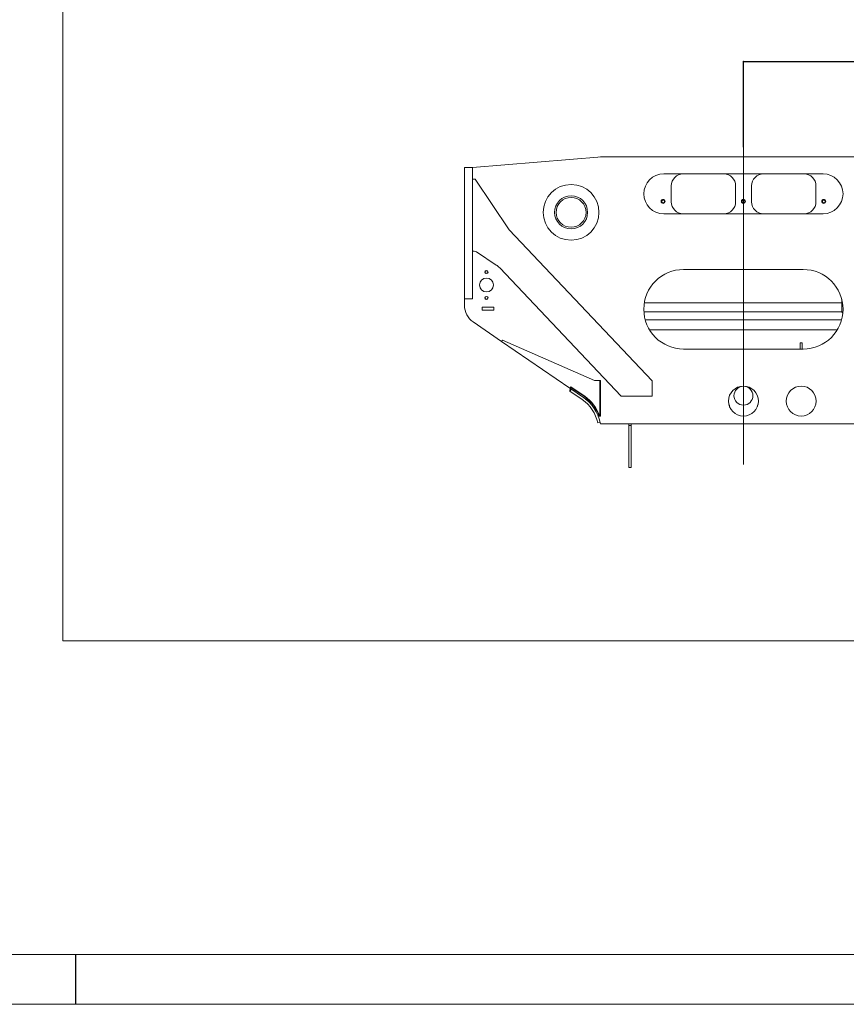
# Model space of a CAD drawing. Extents: x 0 to 59450, y 0 to 42050.
# Tile 26 of 256: x 11670 to 15819, y 0 to 4946. Entities that reach past the tile are written whole.
import ezdxf

# ---------------------------------------------------------------- set-up
doc = ezdxf.new("R2010")
doc.units = 0
doc.header["$LTSCALE"] = 20
doc.header["$MEASUREMENT"] = 0
doc.layers.get('0').update_dxf_attribs({"linetype": 'CONTINUOUS'})
doc.layers.get('Defpoints').update_dxf_attribs({"linetype": 'CONTINUOUS'})
doc.dimstyles.new('DXF001', dxfattribs={"dimtxt": 3.1, "dimasz": 2, "dimexe": 2, "dimexo": 0.8, "dimgap": 0.09, "dimtad": 1, "dimdsep": 46, "dimtxsty": 'STANDARD', "dimcen": 0.09, "dimazin": 2, "dimtfac": 0.645161, "dimtdec": 4, "dimtmove": 0, "dimatfit": 3, "dimfxl": 1, "dimtvp": 0.66129, "dimtolj": 1, "dimtzin": 0, "dimarcsym": 0})

# ---------------------------------------------------------------- blocks, each defined once
blk = doc.blocks.new('_OPEN')
at = {"color": 0, "linetype": 'ByBlock', "lineweight": -2}
for p, q in [((-1, 0.166667), (0, 0)), ((0, 0), (-1, -0.166667)), ((0, 0), (-1, 0))]:
    blk.add_line(p, q, dxfattribs=at)
blk = doc.blocks.new('*D53')
at = {"color": 0, "linetype": 'Continuous', "lineweight": -2}
for p, q in [((15302.9, 4305.9), (15302.9, 4737.2)), ((15304.9, 4735.2), (19400.9, 4735.2)), ((19402.9, 3832.2), (19402.9, 4737.2))]:
    blk.add_line(p, q, dxfattribs=at)
at = {"layer": 'Defpoints', "color": 0, "linetype": 'Continuous'}
for p in [(19402.9, 4735.2), (15302.9, 4305.1), (19402.9, 3831.4)]:
    blk.add_point(p, dxfattribs=at)
at = {"color": 0, "linetype": 'Continuous', "lineweight": -2, "xscale": 2, "yscale": 2, "zscale": 2, "rotation": 180}
blk.add_blockref('_OPEN', (15302.9, 4735.2), dxfattribs=at)
at = {"color": 0, "linetype": 'Continuous', "lineweight": -2, "xscale": 2, "yscale": 2, "zscale": 2}
blk.add_blockref('_OPEN', (19402.9, 4735.2), dxfattribs=at)
at = {"color": 0, "linetype": 'Continuous', "lineweight": 13, "insert": (17526.8, 4785.3), "char_height": 100, "attachment_point": 5}
blk.add_mtext('\\A1;\\A1;4100', dxfattribs=at)

msp = doc.modelspace()

# ---------------------------------------------------------------- linework, layer by layer
at = {"color": 3, "linetype": 'Continuous', "lineweight": 13}
for p, q in [((11886.627, 5813.543), (11886.627, 1825.524)), ((15302.866, 2710.966), (15302.866, 4305.082)), ((14591.948, 4256.961), (13942.866, 4204.036)), ((14584.866, 4257.036), (14592.866, 4257.036)), ((14584.866, 4257.036), (14584.866, 4256.383)), ((14591.948, 4256.961), (14593.05, 4257.051)), ((15997.915, 4256.961), (14591.948, 4256.961)), ((14593.057, 4256.961), (14593.05, 4257.051)), ((14601.866, 4257.036), (14593.051, 4257.036)), ((14601.866, 4257.036), (15999.915, 4257.036)), ((14601.866, 4257.036), (14601.866, 4256.961)), ((15302.866, 4256.961), (15302.866, 2914.961)), ((13902.866, 4198.113), (13902.866, 4204.036)), ((13902.866, 4204.036), (13942.866, 4204.036)), ((13942.866, 4204.036), (13942.866, 4201.586)), ((13902.866, 3915.191), (13902.866, 4198.113)), ((13942.866, 4201.586), (13942.866, 4198.113)), ((13942.866, 4198.113), (13942.866, 3915.191)), ((14902.866, 4170.961), (15702.866, 4170.961)), ((13956.866, 4145.087), (13942.866, 4145.087)), ((14126.48, 3890.372), (13956.866, 4145.087)), ((14940.866, 4030.961), (14940.866, 4110.961)), ((15263.866, 4110.961), (15263.866, 4030.961)), ((15343.866, 4030.961), (15343.866, 4110.961)), ((15666.866, 4110.961), (15666.866, 4030.961)), ((14891.886, 4033.061), (14891.866, 4033.061)), ((14891.866, 4033.011), (14891.886, 4033.011)), ((15294.886, 4033.061), (15294.866, 4033.061)), ((15294.866, 4033.011), (15294.886, 4033.011)), ((15697.886, 4033.061), (15697.866, 4033.061)), ((15697.866, 4033.011), (15697.886, 4033.011)), ((15702.866, 3970.961), (14902.866, 3970.961)), ((13902.866, 3781.322), (13902.866, 3915.191)), ((13942.866, 3915.191), (13942.866, 3781.322)), ((14843.997, 3131.517), (14126.48, 3890.372)), ((13902.866, 3570.344), (13902.866, 3781.322)), ((13942.866, 3782.342), (13951.859, 3782.342)), ((13942.866, 3781.322), (13942.866, 3570.344)), ((13962.879, 3779.032), (14062.164, 3713.474)), ((14004.886, 3678.061), (14004.866, 3678.061)), ((14004.866, 3678.011), (14004.886, 3678.011)), ((14079.724, 3698.728), (14689.298, 3054.036)), ((15602.866, 3690.961), (15002.866, 3690.961)), ((13902.866, 3546.106), (13902.866, 3570.344)), ((13942.866, 3570.344), (13942.866, 3546.106)), ((13902.866, 3544.036), (13902.866, 3546.106)), ((13902.866, 3544.036), (13902.866, 3510.065)), ((13942.866, 3544.036), (13902.866, 3544.036)), ((13942.866, 3546.106), (13942.866, 3544.036)), ((14004.886, 3548.061), (14004.866, 3548.061)), ((14004.866, 3548.011), (14004.886, 3548.011)), ((14805.537, 3523.535), (15796.334, 3523.535)), ((15796.335, 3541.655), (15796.335, 3483.999)), ((13990.866, 3501.461), (13990.866, 3486.461)), ((14050.866, 3501.461), (13990.866, 3501.461)), ((13990.866, 3486.461), (14050.866, 3486.461)), ((14050.866, 3486.461), (14050.866, 3501.461)), ((14803.252, 3478.535), (15797.377, 3478.535)), ((13946.308, 3427.595), (14088.898, 3329.807)), ((15795.572, 3437.441), (14810.755, 3437.441)), ((14832.502, 3387.441), (15773.991, 3387.441)), ((14088.864, 3329.758), (14092.829, 3335.527)), ((14430.877, 3094.7), (14088.864, 3329.758)), ((14092.829, 3335.527), (14554.866, 3133.619)), ((15586.866, 3290.961), (15586.866, 3322.036)), ((15586.866, 3322.036), (15596.866, 3322.036)), ((15596.866, 3322.036), (15596.866, 3290.961)), ((15002.866, 3290.961), (15602.866, 3290.961)), ((14251.908, 3217.701), (14251.908, 3217.082)), ((14251.908, 3217.082), (14252.809, 3217.082)), ((14554.866, 3133.619), (14582.723, 3133.619)), ((14582.723, 3133.619), (14584.866, 3133.619)), ((14582.723, 2953.619), (14582.723, 3133.619)), ((14584.866, 3133.619), (14584.866, 2953.619)), ((14843.997, 3054.036), (14843.997, 3131.517)), ((14436.056, 3102.235), (14430.877, 3094.7)), ((14430.979, 3086.691), (14434.943, 3092.46)), ((14430.979, 3086.691), (14432.267, 3079.738)), ((14431.145, 3095.091), (14500.649, 3047.425)), ((14439.064, 3089.627), (14432.267, 3079.738)), ((14494.077, 3037.258), (14432.267, 3079.738)), ((14504.892, 3052.324), (14434.841, 3100.469)), ((14439.064, 3089.627), (14434.943, 3092.46)), ((14436.056, 3102.235), (14506.106, 3054.091)), ((14500.874, 3047.147), (14439.064, 3089.627)), ((14689.298, 3054.036), (14843.997, 3054.036)), ((14583.437, 2922.879), (14571.686, 2920.446)), ((14581.584, 2953.619), (14579.324, 2953.619)), ((14582.723, 2953.619), (14581.584, 2953.619)), ((14584.866, 2953.619), (14582.723, 2953.619)), ((14584.866, 2915.036), (14584.866, 2914.961)), ((14584.866, 2914.961), (16020.866, 2914.961)), ((14727.866, 2907.036), (14727.866, 2914.961)), ((14727.866, 2697.035), (14727.866, 2907.036)), ((14739.866, 2907.036), (14727.866, 2907.036)), ((14739.866, 2914.961), (14739.866, 2907.036)), ((14739.866, 2907.036), (14739.866, 2697.035)), ((14739.866, 2697.035), (14727.866, 2697.035)), ((11886.627, 1825.524), (20541.676, 1825.524)), ((59200, 250), (250, 250))]:
    msp.add_line(p, q, dxfattribs=at)
at = {"color": 1, "linetype": 'Continuous'}
msp.add_line((11950, 250), (11950, 0), dxfattribs=at)
at = {"color": 1, "linetype": 'Continuous', "lineweight": 13}
msp.add_line((59450, 0), (0, 0), dxfattribs=at)
at = {"color": 3, "linetype": 'Continuous', "lineweight": 13}
for centre, radius in [((14437.866, 3977.961), 140), ((14437.866, 3977.961), 83), ((14437.866, 3977.961), 75), ((14899.866, 4033.036), 10), ((14899.866, 4033.036), 6.95), ((15302.866, 4033.036), 10), ((15302.866, 4033.036), 6.95), ((15705.866, 4033.036), 10), ((15705.866, 4033.036), 6.95), ((14012.866, 3678.036), 6.95), ((14012.866, 3613.036), 35), ((14012.866, 3548.036), 6.95), ((15302.866, 3029.961), 75), ((15302.866, 3057.036), 47.5), ((15592.866, 3029.961), 75)]:
    msp.add_circle(centre, radius, dxfattribs=at)
for centre, radius, start, end in [((14902.866, 4070.961), 100, 90, 270), ((15000.866, 4110.961), 60, 90, 180), ((15203.866, 4110.961), 60, 0, 90), ((15403.866, 4110.961), 60, 90, 180), ((15606.866, 4110.961), 60, 0, 90), ((15702.866, 4070.961), 100, 270, 450), ((14899.866, 4033.036), 8, 180.17905, 539.82095), ((14899.866, 4033.036), 8, 179.82095, 180), ((14899.866, 4033.036), 8, 180, 180.17905), ((14899.866, 4033.036), 7.98, 180.1795, 539.8205), ((14899.866, 4033.036), 7.98, 179.8205, 180), ((14899.866, 4033.036), 7.98, 180, 180.1795), ((15000.866, 4030.961), 60, 180, 270), ((15203.866, 4030.961), 60, 270, 360), ((15302.866, 4033.036), 8, 180.17905, 539.82095), ((15302.866, 4033.036), 8, 179.82095, 180), ((15302.866, 4033.036), 8, 180, 180.17905), ((15302.866, 4033.036), 7.98, 180.1795, 539.8205), ((15302.866, 4033.036), 7.98, 179.8205, 180), ((15302.866, 4033.036), 7.98, 180, 180.1795), ((15403.866, 4030.961), 60, 180, 270), ((15606.866, 4030.961), 60, 270, 360), ((15705.866, 4033.036), 8, 180.17905, 539.82095), ((15705.866, 4033.036), 8, 179.82095, 180), ((15705.866, 4033.036), 8, 180, 180.17905), ((15705.866, 4033.036), 7.98, 180.1795, 539.8205), ((15705.866, 4033.036), 7.98, 179.8205, 180), ((15705.866, 4033.036), 7.98, 180, 180.1795), ((13951.859, 3762.342), 20, 56.563075, 90), ((14007.062, 3630.024), 100, 43.39616, 56.563075), ((14012.866, 3678.036), 8, 180.17905, 539.82095), ((14012.866, 3678.036), 8, 179.82095, 180), ((14012.866, 3678.036), 8, 180, 180.17905), ((14012.866, 3678.036), 7.98, 180.1795, 539.8205), ((14012.866, 3678.036), 7.98, 179.8205, 180), ((14012.866, 3678.036), 7.98, 180, 180.1795), ((14012.866, 3678.036), 7, 130.73691, 170.98394), ((14012.866, 3678.036), 7, 215.71897, 259.26055), ((14012.866, 3678.036), 7, 299.64324, 360.33203), ((15002.866, 3490.961), 200, 90, 270), ((15602.866, 3490.961), 200, 270, 450), ((14012.866, 3548.036), 8, 180.17905, 539.82095), ((14012.866, 3548.036), 8, 179.82095, 180), ((14012.866, 3548.036), 8, 180, 180.17905), ((14012.866, 3548.036), 7.98, 180.1795, 539.8205), ((14012.866, 3548.036), 7.98, 179.8205, 180), ((14012.866, 3548.036), 7.98, 180, 180.1795), ((14012.866, 3548.036), 7, 130.74312, 170.98911), ((14012.866, 3548.036), 7, 215.71707, 259.26011), ((14012.866, 3548.036), 7, 299.64439, 360.33434), ((14002.866, 3510.065), 100, 180, 235.55742), ((15816.335, 3483.999), 20, 180, 214.95311), ((14387.592, 2882.322), 188, 11.7, 55.5), ((14387.533, 2882.486), 200, 54.995246, 55.557416), ((14387.592, 2882.322), 200, 11.7, 55.5), ((14394.443, 2891.619), 195, 18.538917, 55.5), ((14394.443, 2891.619), 197.144, 18.330124, 55.5), ((14387.533, 2882.486), 200, 40.033613, 52.102236), ((14387.533, 2882.486), 200, 30.506794, 32.996464), ((15222.866, 3007.036), 10.5, 339.82101, 412.15977), ((15382.866, 3007.036), 10.5, 127.84023, 200.17899), ((14387.533, 2882.486), 200, 15.148602, 22.865121), ((14387.533, 2882.486), 200, 9.366272, 11.65028)]:
    msp.add_arc(centre, radius, start, end, dxfattribs=at)

# ---------------------------------------------------------------- dimensions: what is measured, and where the dimension line sits
at = {"color": 7, "linetype": 'Continuous', "lineweight": 13}
dim = msp.add_linear_dim(base=(19402.866, 4735.2), p1=(15302.866, 4305.082), p2=(19402.866, 3831.391), text='\\A1;4100', dimstyle='DXF001', override={"dimtxt": 100, "dimasz": 2, "dimblk1": 'OPEN', "dimblk2": 'OPEN', "dimsah": 1}, dxfattribs=at)
dim.commit()
dim.dimension.update_dxf_attribs({"geometry": '*D53', "text_midpoint": (17526.766, 4735.2), "dimtype": 160})

doc.saveas('drawing.dxf')
